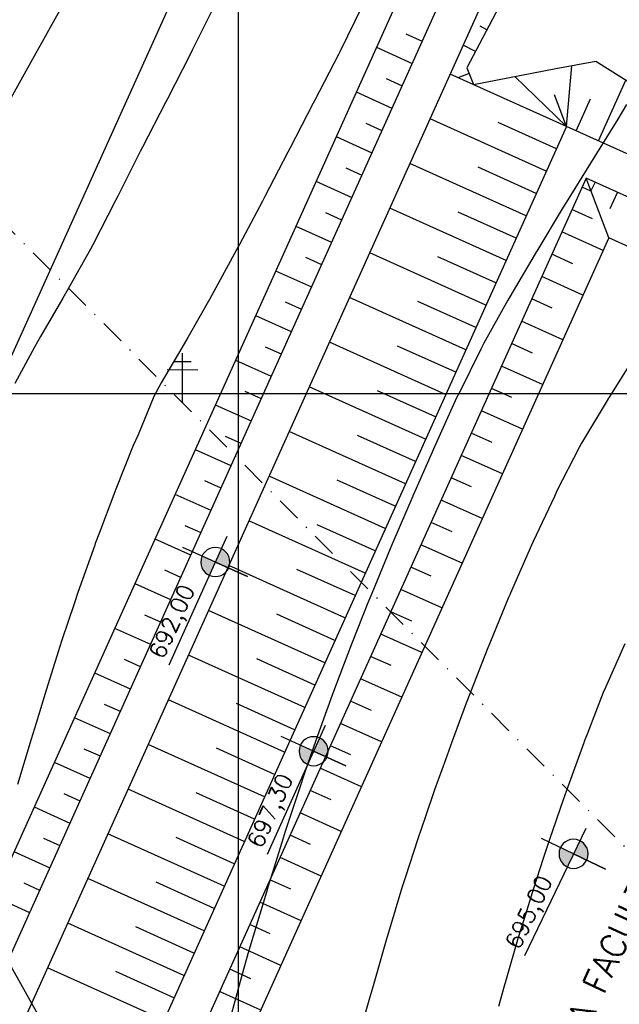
# Model space of a CAD drawing. Header units: millimetres. Extents: x 196436 to 199900, y 8705373 to 8708636.
# Tile 226 of 241: x 199378 to 199439, y 8707738 to 8707838. Entities that reach past the tile are written whole.
import ezdxf
from ezdxf.enums import TextEntityAlignment as Align

# ---------------------------------------------------------------- set-up
doc = ezdxf.new("R2010")
doc.units = ezdxf.units.MM
doc.header["$LTSCALE"] = 5
doc.linetypes.add('DASHDOT', pattern=[1, 0.5, -0.25, 0, -0.25])
for name, color, linetype in [('$CURVAS1', 30, 'Continuous'), ('$CURVAS2', 40, 'Continuous'), ('-CHICANA', 4, 'Continuous'), ('CERCA', 3, 'CERCA_LINE'), ('DIM', 7, 'Continuous'), ('LAGOA', 3, 'Continuous'), ('LAGOAS', 6, 'Continuous'), ('LINHA_TRANS', 4, 'DASHDOT'), ('MALHA', 9, 'Continuous'), ('PONTE', 3, 'Continuous'), ('POSTE', 3, 'Continuous'), ('TER-BERMA', 4, 'Continuous'), ('TER-COTAS', 7, 'Continuous'), ('TER-OFFSET', 3, 'Continuous'), ('TER-OFFSET-LINHA', 7, 'Continuous')]:
    doc.layers.add(name, color=color, linetype=linetype)
doc.styles.add('ROMANS', font='romans.shx', dxfattribs={"width": 0.85})
doc.linetypes.add('CERCA_LINE', pattern='A,0.5,-0.2,["X",Standard,S=0.1,R=0,X=-0.1,Y=-0.05],-0.25', length=0.95)
doc.dimstyles.new('COTA-500-EXTERNA', dxfattribs={"dimtxt": 2, "dimasz": 1.5, "dimexe": 0, "dimexo": 3, "dimgap": 0.5, "dimtad": 1, "dimzin": 4, "dimdsep": 46, "dimtxsty": 'ROMANS', "dimblk1": 'DOT1', "dimblk2": 'DOT1', "dimsah": 1, "dimcen": 0.2, "dimclrd": 256, "dimclre": 256, "dimclrt": 2, "dimadec": 0, "dimazin": 0, "dimtfac": 1, "dimtix": 1, "dimtmove": 2, "dimatfit": 3, "dimldrblk": 'DOT1', "dimfxl": 0, "dimtvp": 0.025, "dimtolj": 1, "dimtzin": 4, "dimlwd": -1, "dimlwe": -1, "dimarcsym": 0})

# ---------------------------------------------------------------- blocks, each defined once
blk = doc.blocks.new('A$C55C26645')
h = blk.add_hatch(color=51)
h.paths.add_polyline_path([(68.45, 12.67), (68.45, 21.47), (59.65, 21.47, 0.414214)])
h.paths.add_polyline_path([(68.45, 30.27), (68.45, 21.47), (77.25, 21.47, 0.414214)])
at = {"color": 7, "linetype": 'Continuous'}
blk.add_line((85.45, 21.47), (0, 21.47), dxfattribs=at)
blk.add_lwpolyline([(68.45, 21.47), (68.45, 42.86), (68.45, 0)], dxfattribs=at)
blk.add_circle((68.45, 21.47), 8.8, dxfattribs=at)
at = {"color": 3, "style": 'ROMANS'}
blk.add_attdef('226,00', (1.58, 25.75), '', height=10, dxfattribs=at)
blk = doc.blocks.new('DOT1')
for q in [(0, 3.36), (0, -3.36)]:
    blk.add_line((0, 0), q)
at = {"linetype": 'ByBlock'}
blk.add_line((0, 0), (-1.2, 0), dxfattribs=at)
at = {"color": 0, "linetype": 'ByBlock', "const_width": 0.36}
blk.add_lwpolyline([(-0.18, 0, 1), (0.18, 0, 1)], format="xyb", close=True, dxfattribs=at)
blk = doc.blocks.new('*D142')
at = {"layer": 'Defpoints', "color": 0}
for p in [(199200.59, 8707769.18, -1), (199537.81, 8707617.64, -1), (199520.53, 8707579.29)]:
    blk.add_point(p, dxfattribs=at)
at = {"layer": 'DIM'}
for p, q in [((199199.36, 8707766.44), (199183.46, 8707731.15)), ((199184.83, 8707730.54), (199519.16, 8707579.9)), ((199536.58, 8707614.91), (199520.53, 8707579.29))]:
    blk.add_line(p, q, dxfattribs=at)
at = {"layer": 'DIM', "xscale": 1.5, "yscale": 1.5, "zscale": 1.5}
for p, rotation in [((199183.46, 8707731.15), 155.7458953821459), ((199520.53, 8707579.29), 335.7458953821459)]:
    blk.add_blockref('DOT1', p, dxfattribs=dict(at, rotation=rotation))
at = {"layer": 'DIM', "color": 2, "insert": (199352.61, 8707656.59), "char_height": 2, "attachment_point": 5, "rotation": 335.7459, "style": 'ROMANS'}
blk.add_mtext('\\A1;369.70', dxfattribs=at)
blk = doc.blocks.new('*D144')
at = {"layer": 'Defpoints', "color": 0}
for p in [(199629.98, 8707853.2, -1), (199160.46, 8707754.35, -1), (199553.97, 8707587.89), (199556.52, 8707575.91, -1), (199556.52, 8707575.91, -1)]:
    blk.add_point(p, dxfattribs=at)
at = {"layer": 'DIM'}
blk.add_arc((199556.52, 8707575.91), 12.25, 82.1817, 148.7264, dxfattribs=at)
at = {"layer": 'DIM', "xscale": 1.5, "yscale": 1.5, "zscale": 1.5}
for p, rotation in [((199559.66, 8707587.75), 348.6719272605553), ((199545.35, 8707580.94), 242.2361372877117)]:
    blk.add_blockref('DOT1', p, dxfattribs=dict(at, rotation=rotation))
at = {"layer": 'DIM', "color": 2, "insert": (199550.61, 8707588.32), "char_height": 2, "attachment_point": 5, "rotation": 25.454, "style": 'ROMANS'}
blk.add_mtext('\\A1;81°', dxfattribs=at)
blk = doc.blocks.new('*D145')
at = {"layer": 'Defpoints', "color": 0}
for p in [(199276.71, 8708012.37, -1), (199629.98, 8707853.2, -1), (199629.98, 8707853.2, -1), (199611.21, 8707850.27), (199556.52, 8707575.91, -1)]:
    blk.add_point(p, dxfattribs=at)
at = {"layer": 'DIM'}
blk.add_arc((199629.98, 8707853.2), 19, 160.2694, 250.6387, dxfattribs=at)
at = {"layer": 'DIM', "xscale": 1.5, "yscale": 1.5, "zscale": 1.5}
for p, rotation in [((199612.65, 8707861.01), 68.00762625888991), ((199625.12, 8707834.83), 342.9004382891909)]:
    blk.add_blockref('DOT1', p, dxfattribs=dict(at, rotation=rotation))
at = {"layer": 'DIM', "color": 2, "insert": (199614.18, 8707845.68), "char_height": 2, "attachment_point": 5, "rotation": 295.454, "style": 'ROMANS'}
blk.add_mtext('\\A1;99°', dxfattribs=at)
blk = doc.blocks.new('*D149')
at = {"layer": 'Defpoints', "color": 0}
for p in [(199276.71, 8708012.37, -1), (199276.71, 8708012.37, -1), (199278.88, 8707990.79), (199629.98, 8707853.2, -1), (199160.46, 8707754.35, -1)]:
    blk.add_point(p, dxfattribs=at)
at = {"layer": 'DIM'}
blk.add_arc((199276.71, 8708012.37), 21.69, 249.7088, 331.783, dxfattribs=at)
at = {"layer": 'DIM', "xscale": 1.5, "yscale": 1.5, "zscale": 1.5}
for p, rotation in [((199296.49, 8708003.46), 63.76443569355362), ((199267.8, 8707992.6), 157.7273550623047)]:
    blk.add_blockref('DOT1', p, dxfattribs=dict(at, rotation=rotation))
at = {"layer": 'DIM', "color": 2, "insert": (199283.86, 8707993.49), "char_height": 2, "attachment_point": 5, "rotation": 20.7459, "style": 'ROMANS'}
blk.add_mtext('\\A1;90°', dxfattribs=at)
blk = doc.blocks.new('*D150')
at = {"layer": 'Defpoints', "color": 0}
for p in [(199276.71, 8708012.37, -1), (199175.31, 8707765.04), (199160.46, 8707754.35, -1), (199160.46, 8707754.35, -1), (199556.52, 8707575.91, -1)]:
    blk.add_point(p, dxfattribs=at)
at = {"layer": 'DIM'}
blk.add_arc((199160.46, 8707754.35), 18.3, 340.4437, 61.0481, dxfattribs=at)
at = {"layer": 'DIM', "xscale": 1.5, "yscale": 1.5, "zscale": 1.5}
for p, rotation in [((199167.98, 8707771.04), 153.3969975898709), ((199177.14, 8707746.83), 248.0947931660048)]:
    blk.add_blockref('DOT1', p, dxfattribs=dict(at, rotation=rotation))
at = {"layer": 'DIM', "color": 2, "insert": (199178.97, 8707761.37), "char_height": 2, "attachment_point": 5, "rotation": 290.7459, "style": 'ROMANS'}
blk.add_mtext('\\A1;90°', dxfattribs=at)

msp = doc.modelspace()

# ---------------------------------------------------------------- linework, layer by layer
at = {"layer": '$CURVAS1'}
for points in [[(199382.143, 8707839.705, 690), (199379.974, 8707835.793, 690), (199379.362, 8707834.717, 690), (199377.336, 8707831.04, 690), (199376.603, 8707829.729, 690), (199374.708, 8707826.266, 690), (199373.858, 8707824.741, 690), (199372.074, 8707821.503, 690), (199371.114, 8707819.753, 690), (199369.461, 8707816.698, 690), (199368.435, 8707814.765, 690), (199366.876, 8707811.838, 690), (199365.804, 8707809.777, 690), (199364.312, 8707806.934, 690), (199363.204, 8707804.788, 690), (199361.755, 8707802.016, 690), (199360.615, 8707799.799, 690), (199359.217, 8707797.059, 690), (199358.069, 8707794.81, 690), (199356.719, 8707792.022, 690), (199355.528, 8707789.821, 690), (199355.315, 8707789.268, 690), (199354.298, 8707786.786, 690), (199349.079, 8707779.922, 690)], [(199440.604, 8707803.99, 695), (199438.256, 8707800.254, 695), (199437.812, 8707799.549, 695), (199437.758, 8707799.461, 695), (199437.749, 8707799.447, 695), (199435.028, 8707794.929, 695), (199434.806, 8707794.474, 695), (199432.53, 8707790.051, 695), (199432.259, 8707789.485, 695), (199430.094, 8707784.89, 695), (199429.914, 8707784.495, 695), (199427.751, 8707779.538, 695), (199427.737, 8707779.505, 695), (199427.599, 8707779.171, 695), (199425.663, 8707774.514, 695), (199425.478, 8707774.046, 695), (199423.695, 8707769.523, 695), (199423.277, 8707768.408, 695), (199421.83, 8707764.531, 695), (199421.149, 8707762.622, 695), (199420.048, 8707759.538, 695), (199419.082, 8707756.714, 695), (199418.339, 8707754.546, 695), (199417.078, 8707750.677, 695), (199416.717, 8707749.553, 695), (199415.333, 8707744.992, 695), (199415.201, 8707744.56, 695), (199415.169, 8707744.45, 695), (199413.765, 8707739.566, 695), (199413.343, 8707738.053, 695), (199412.366, 8707734.572, 695)]]:
    msp.add_polyline3d(points, dxfattribs=at)
at = {"layer": '$CURVAS2'}
for points in [[(199397.629, 8707839.637, 691), (199395.326, 8707835.016, 691), (199395.137, 8707834.648, 691), (199392.79, 8707830.056, 691), (199392.583, 8707829.659, 691), (199390.251, 8707825.102, 691), (199390.025, 8707824.671, 691), (199387.721, 8707820.129, 691), (199387.487, 8707819.682, 691), (199385.193, 8707815.153, 691), (199384.947, 8707814.693, 691), (199382.541, 8707810.427, 691), (199382.134, 8707809.705, 691), (199379.834, 8707805.813, 691), (199379.223, 8707804.718, 691), (199377.215, 8707801.019, 691)], [(199412.698, 8707839.571, 692), (199410.372, 8707834.857, 692), (199410.237, 8707834.582, 692), (199407.83, 8707829.91, 692), (199407.668, 8707829.593, 692), (199405.277, 8707824.982, 692), (199405.083, 8707824.605, 692), (199402.717, 8707820.071, 692), (199402.482, 8707819.616, 692), (199400.142, 8707815.19, 692), (199399.849, 8707814.627, 692), (199397.529, 8707810.386, 692), (199397.124, 8707809.639, 692), (199394.864, 8707805.685, 692), (199394.272, 8707804.652, 692), (199392.161, 8707801.062, 692), (199391.394, 8707799.664, 692), (199389.791, 8707795.766, 692), (199389.302, 8707794.673, 692), (199387.542, 8707790.226, 692), (199387.316, 8707789.682, 692), (199385.846, 8707785.79, 692), (199385.431, 8707784.69, 692), (199385.373, 8707784.523, 692), (199383.656, 8707779.698, 692), (199383.302, 8707778.623, 692), (199381.997, 8707774.705, 692), (199381.314, 8707772.553, 692), (199380.414, 8707769.712, 692), (199379.386, 8707766.364, 692), (199378.88, 8707764.719, 692), (199377.499, 8707760.09, 692)], [(199439.632, 8707829.453, 694), (199438.723, 8707827.972, 694), (199436.561, 8707824.467, 694), (199435.947, 8707823.497, 694), (199433.47, 8707819.48, 694), (199433.176, 8707819.01, 694), (199430.458, 8707814.493, 694), (199430.438, 8707814.46, 694), (199430.203, 8707814.062, 694), (199427.726, 8707809.854, 694), (199427.531, 8707809.506, 694), (199425.078, 8707805.12, 694), (199424.763, 8707804.518, 694), (199422.572, 8707800.099, 694), (199422.291, 8707799.529, 694), (199420.175, 8707794.858, 694), (199420.029, 8707794.539, 694), (199418.027, 8707789.974, 694), (199417.839, 8707789.548, 694), (199417.826, 8707789.519, 694), (199415.69, 8707784.558, 694), (199415.506, 8707784.121, 694), (199413.625, 8707779.567, 694), (199413.242, 8707778.612, 694), (199411.64, 8707774.575, 694), (199411.032, 8707772.992, 694), (199409.744, 8707769.584, 694), (199408.889, 8707767.236, 694), (199407.943, 8707764.591, 694), (199406.812, 8707761.348, 694), (199406.215, 8707759.599, 694), (199404.812, 8707755.304, 694), (199404.585, 8707754.606, 694), (199403.676, 8707751.672, 694), (199403.036, 8707749.613, 694), (199402.886, 8707749.11, 694), (199401.526, 8707744.619, 694), (199401.007, 8707742.822, 694), (199400.091, 8707739.626, 694), (199399.209, 8707736.369, 694)], [(199439.445, 8707774.454, 696), (199437.465, 8707769.984, 696), (199437.252, 8707769.463, 696), (199435.671, 8707765.399, 696), (199435.308, 8707764.472, 696), (199435.263, 8707764.349, 696), (199433.488, 8707759.48, 696), (199433.156, 8707758.52, 696), (199431.765, 8707754.487, 696), (199431.126, 8707752.536, 696), (199430.13, 8707749.494, 696), (199429.174, 8707746.395, 696), (199428.583, 8707744.501, 696), (199427.302, 8707740.092, 696), (199427.13, 8707739.507, 696), (199426.551, 8707737.445, 696)]]:
    msp.add_polyline3d(points, dxfattribs=at)
at = {"layer": '-CHICANA'}
msp.add_line((199335.801, 8707712.642, 1), (199413.85, 8707885.871, 1), dxfattribs=at)
at = {"layer": 'CERCA', "ltscale": 2}
msp.add_lwpolyline([(199535.183, 8707458.353), (199335.38, 8707815.673), (199316.526, 8707803.678)], dxfattribs=at)
at = {"layer": 'LAGOA', "color": 3, "elevation": 1}
msp.add_lwpolyline([(199446.913, 8707898.395), (199358.595, 8707702.373), (199290.215, 8707733.181), (199378.533, 8707929.204)], close=True, dxfattribs=at)
at = {"layer": 'LINHA_TRANS', "color": 7}
msp.add_lwpolyline([(199281.954, 8707911.943), (199615.687, 8707576.643), (199615.687, 8707576.643)], dxfattribs=at)
at = {"layer": 'MALHA'}
for p, q in [((199400, 8708300), (199400, 8706900)), ((199400, 8708300), (199400, 8706900)), ((199000, 8707800), (199900, 8707800))]:
    msp.add_line(p, q, dxfattribs=at)
at = {"layer": 'PONTE'}
msp.add_point((199394.319, 8707799.05, 692.228), dxfattribs=at)
at = {"layer": 'POSTE'}
for p, q in [((199394.317, 8707799.053), (199394.339, 8707804.093)), ((199392.756, 8707802.42), (199395.906, 8707802.406)), ((199393.46, 8707803.257), (199395.21, 8707803.249))]:
    msp.add_line(p, q, dxfattribs=at)
at = {"layer": 'TER-BERMA'}
msp.add_line((199360.599, 8707697.083, 1), (199452.203, 8707900.399, 1), dxfattribs=at)
at = {"layer": 'TER-BERMA', "elevation": 1}
for points in [[(199446.913, 8707898.395), (199358.595, 8707702.373), (199290.215, 8707733.181), (199378.533, 8707929.204)], [(199433.494, 8707827.226), (199372.451, 8707691.742), (199430.437, 8707665.617), (199491.48, 8707801.1)], [(199435.497, 8707821.936), (199377.741, 8707693.746), (199428.433, 8707670.907), (199486.19, 8707799.096)]]:
    msp.add_lwpolyline(points, close=True, dxfattribs=at)
at = {"layer": 'TER-COTAS'}
for q in [(199434.034, 8707833.422), (199428.244, 8707832.318), (199432.277, 8707830.452)]:
    msp.add_line((199433.494, 8707827.226), q, dxfattribs=at)
at = {"layer": 'TER-OFFSET'}
msp.add_line((199437.802, 8707815.852, 1), (199435.497, 8707821.936, 1), dxfattribs=at)
at = {"layer": 'TER-OFFSET', "elevation": 1}
for points in [[(199441.623, 8707896.391), (199356.591, 8707707.663), (199295.505, 8707735.185), (199380.537, 8707923.914)], [(199437.802, 8707815.852), (199383.825, 8707696.051), (199426.129, 8707676.99), (199480.106, 8707796.792)]]:
    msp.add_lwpolyline(points, close=True, dxfattribs=at)
at = {"layer": 'TER-OFFSET'}
for points in [[(199435.496, 8707907.927), (199437.713, 8707907.187), (199454.079, 8707901.109), (199452.381, 8707895.932), (199444.273, 8707877.649), (199435.921, 8707859.475), (199427.574, 8707841.3), (199423.349, 8707833.213), (199424.005, 8707831.501)], [(199424.005, 8707831.501), (199432.422, 8707833.124), (199436.49, 8707833.877), (199450.686, 8707824.973), (199467.723, 8707814.099), (199479.993, 8707806.276)]]:
    msp.add_lwpolyline(points, dxfattribs=at)
at = {"layer": 'TER-OFFSET-LINHA'}
for p, q in [((199417.122, 8707836.686, 34.681), (199418.775, 8707835.942, 34.681)), ((199414.101, 8707835.305, 34.681), (199417.748, 8707833.662, 34.681)), ((199415.1, 8707832.113, 34.681), (199416.721, 8707831.383, 34.681)), ((199412.047, 8707830.747, 34.681), (199415.694, 8707829.104, 34.681)), ((199413.015, 8707827.569, 34.681), (199414.667, 8707826.824, 34.681)), ((199409.993, 8707826.188, 34.681), (199413.64, 8707824.545, 34.681)), ((199410.993, 8707822.996, 34.681), (199412.613, 8707822.266, 34.681)), ((199407.939, 8707821.629, 34.681), (199411.586, 8707819.986, 34.681)), ((199435.998, 8707820.613, 1), (199436.409, 8707821.525, 1)), ((199435.998, 8707820.613, 1), (199435.087, 8707821.024, 1)), ((199437.952, 8707818.865, 1), (199438.688, 8707820.498, 1)), ((199436.137, 8707817.809, 1), (199434.06, 8707818.745, 1)), ((199408.907, 8707818.451, 34.681), (199410.559, 8707817.707, 34.681)), ((199405.885, 8707817.071, 34.681), (199409.532, 8707815.428, 34.681)), ((199437.227, 8707814.576, 1), (199433.033, 8707816.465, 1)), ((199406.885, 8707813.878, 34.681), (199408.505, 8707813.148, 34.681)), ((199434.149, 8707813.221, 1), (199432.006, 8707814.186, 1)), ((199403.831, 8707812.512, 34.681), (199407.478, 8707810.869, 34.681)), ((199435.173, 8707810.017, 1), (199430.979, 8707811.907, 1)), ((199432.029, 8707808.692, 1), (199429.952, 8707809.627, 1)), ((199404.799, 8707809.334, 34.681), (199406.451, 8707808.59, 34.681)), ((199401.777, 8707807.953, 34.681), (199405.424, 8707806.31, 34.681)), ((199433.119, 8707805.458, 1), (199428.925, 8707807.348, 1)), ((199402.777, 8707804.761, 34.681), (199404.397, 8707804.031, 34.681)), ((199430.041, 8707804.103, 1), (199427.898, 8707805.069, 1)), ((199399.723, 8707803.395, 34.681), (199403.37, 8707801.752, 34.681)), ((199431.065, 8707800.9, 1), (199426.871, 8707802.789, 1)), ((199427.921, 8707799.574, 1), (199425.844, 8707800.51, 1)), ((199400.691, 8707800.217, 34.681), (199402.343, 8707799.472, 34.681)), ((199397.669, 8707798.836, 34.681), (199401.316, 8707797.193, 34.681)), ((199429.011, 8707796.341, 1), (199424.817, 8707798.231, 1)), ((199398.669, 8707795.644, 34.681), (199400.289, 8707794.914, 34.681)), ((199425.933, 8707794.986, 1), (199423.79, 8707795.951, 1)), ((199395.615, 8707794.277, 34.681), (199399.262, 8707792.634, 34.681)), ((199426.957, 8707791.782, 1), (199422.763, 8707793.672, 1)), ((199423.813, 8707790.457, 1), (199421.736, 8707791.393, 1)), ((199396.583, 8707791.099, 34.681), (199398.235, 8707790.355, 34.681)), ((199393.561, 8707789.719, 34.681), (199397.208, 8707788.076, 34.681)), ((199424.903, 8707787.224, 1), (199420.709, 8707789.113, 1)), ((199394.561, 8707786.526, 34.681), (199396.181, 8707785.796, 34.681)), ((199421.825, 8707785.869, 1), (199419.682, 8707786.834, 1)), ((199391.508, 8707785.16, 34.681), (199395.155, 8707783.517, 34.681)), ((199422.849, 8707782.665, 1), (199418.655, 8707784.555, 1)), ((199392.475, 8707781.982, 34.681), (199394.128, 8707781.238, 34.681)), ((199419.705, 8707781.34, 1), (199417.628, 8707782.275, 1)), ((199389.454, 8707780.601, 34.681), (199393.101, 8707778.958, 34.681)), ((199420.795, 8707778.107, 1), (199416.601, 8707779.996, 1)), ((199390.453, 8707777.409, 34.681), (199392.074, 8707776.679, 34.681)), ((199417.717, 8707776.751, 1), (199415.574, 8707777.717, 1)), ((199387.4, 8707776.043, 34.681), (199391.047, 8707774.4, 34.681)), ((199418.741, 8707773.548, 1), (199414.547, 8707775.437, 1)), ((199388.367, 8707772.865, 34.681), (199390.02, 8707772.12, 34.681)), ((199415.598, 8707772.222, 1), (199413.52, 8707773.158, 1)), ((199385.346, 8707771.484, 34.681), (199388.993, 8707769.841, 34.681)), ((199416.687, 8707768.989, 1), (199412.493, 8707770.879, 1)), ((199386.346, 8707768.292, 34.681), (199387.966, 8707767.562, 34.681)), ((199413.609, 8707767.634, 1), (199411.466, 8707768.599, 1)), ((199383.292, 8707766.925, 34.681), (199386.939, 8707765.282, 34.681)), ((199414.633, 8707764.431, 1), (199410.44, 8707766.32, 1)), ((199384.26, 8707763.747, 34.681), (199385.912, 8707763.003, 34.681)), ((199411.49, 8707763.105, 1), (199409.413, 8707764.041, 1)), ((199381.238, 8707762.367, 34.681), (199384.885, 8707760.724, 34.681)), ((199412.58, 8707759.872, 1), (199408.386, 8707761.761, 1)), ((199409.502, 8707758.517, 1), (199407.359, 8707759.482, 1)), ((199382.238, 8707759.174, 34.681), (199383.858, 8707758.444, 34.681)), ((199379.184, 8707757.808, 34.681), (199382.831, 8707756.165, 34.681)), ((199410.526, 8707755.313, 1), (199406.332, 8707757.203, 1)), ((199380.152, 8707754.63, 34.681), (199381.804, 8707753.886, 34.681)), ((199407.382, 8707753.988, 1), (199405.305, 8707754.923, 1)), ((199377.13, 8707753.249, 34.681), (199380.777, 8707751.606, 34.681)), ((199408.472, 8707750.755, 1), (199404.278, 8707752.644, 1)), ((199405.394, 8707749.399, 1), (199403.251, 8707750.365, 1)), ((199378.13, 8707750.057, 34.681), (199379.75, 8707749.327, 34.681)), ((199375.076, 8707748.691, 34.681), (199378.723, 8707747.048, 34.681)), ((199406.418, 8707746.196, 1), (199402.224, 8707748.085, 1)), ((199403.274, 8707744.87, 1), (199401.197, 8707745.806, 1)), ((199404.364, 8707741.637, 1), (199400.17, 8707743.527, 1)), ((199401.286, 8707740.282, 1), (199399.143, 8707741.247, 1)), ((199402.31, 8707737.079, 1), (199398.116, 8707738.968, 1))]:
    msp.add_line(p, q, dxfattribs=at)
at = {"layer": 'TER-OFFSET-LINHA', "flags": 128}
for points in [[(199425.372, 8707837.086), (199424.686, 8707837.444)], [(199424.215, 8707834.87), (199422.972, 8707835.519)], [(199433.494, 8707827.226), (199421.641, 8707832.566)], [(199423.575, 8707832.624), (199422.422, 8707832.182)], [(199436.776, 8707825.747), (199439.569, 8707831.946)], [(199434.496, 8707826.774), (199435.964, 8707830.031)], [(199431.44, 8707822.667), (199419.587, 8707828.007)], [(199432.467, 8707824.947), (199426.54, 8707827.617)], [(199429.386, 8707818.109), (199417.533, 8707823.449)], [(199430.413, 8707820.388), (199424.486, 8707823.058)], [(199427.332, 8707813.55), (199415.479, 8707818.89)], [(199428.359, 8707815.829), (199422.432, 8707818.499)], [(199425.278, 8707808.991), (199413.425, 8707814.331)], [(199426.305, 8707811.271), (199420.379, 8707813.941)], [(199423.224, 8707804.433), (199411.371, 8707809.773)], [(199424.251, 8707806.712), (199418.325, 8707809.382)], [(199421.17, 8707799.874), (199409.318, 8707805.214)], [(199422.197, 8707802.153), (199416.271, 8707804.823)], [(199419.116, 8707795.315), (199407.264, 8707800.655)], [(199420.143, 8707797.595), (199414.217, 8707800.265)], [(199417.062, 8707790.757), (199405.21, 8707796.097)], [(199418.089, 8707793.036), (199412.163, 8707795.706)], [(199415.008, 8707786.198), (199403.156, 8707791.538)], [(199416.035, 8707788.477), (199410.109, 8707791.147)], [(199412.954, 8707781.639), (199401.102, 8707786.979)], [(199413.981, 8707783.919), (199408.055, 8707786.589)], [(199410.9, 8707777.081), (199399.048, 8707782.421)], [(199411.927, 8707779.36), (199406.001, 8707782.03)], [(199408.847, 8707772.522), (199396.994, 8707777.862)], [(199409.873, 8707774.801), (199403.947, 8707777.471)], [(199406.793, 8707767.963), (199394.94, 8707773.303)], [(199407.82, 8707770.243), (199401.893, 8707772.913)], [(199404.739, 8707763.405), (199392.886, 8707768.745)], [(199405.766, 8707765.684), (199399.839, 8707768.354)], [(199402.685, 8707758.846), (199390.832, 8707764.186)], [(199403.712, 8707761.125), (199397.785, 8707763.795)], [(199400.631, 8707754.287), (199388.778, 8707759.627)], [(199401.658, 8707756.567), (199395.732, 8707759.237)], [(199398.577, 8707749.729), (199386.724, 8707755.069)], [(199399.604, 8707752.008), (199393.678, 8707754.678)], [(199396.523, 8707745.17), (199384.67, 8707750.51)], [(199397.55, 8707747.449), (199391.624, 8707750.119)], [(199394.469, 8707740.611), (199382.617, 8707745.951)], [(199395.496, 8707742.891), (199389.57, 8707745.561)], [(199392.415, 8707736.053), (199380.563, 8707741.393)], [(199393.442, 8707738.332), (199387.516, 8707741.002)]]:
    msp.add_lwpolyline(points, dxfattribs=at)

# ---------------------------------------------------------------- block references
at = {"layer": 'LAGOA'}
ref = msp.add_blockref('A$C55C26645', (199389.63, 8707773.743), dxfattribs=dict(at, xscale=-0.1687499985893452, yscale=0.168749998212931, zscale=0.1687499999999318, rotation=245.7458953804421))
ref.add_attrib('226,00', '692,00', (199392.369, 8707772.754), dxfattribs={"layer": '0', "color": 3, "height": 1.6875, "rotation": 65.7459, "style": 'ROMANS'})
ref = msp.add_blockref('A$C55C26645', (199399.654, 8707754.444), dxfattribs=dict(at, xscale=-0.1687499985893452, yscale=0.168749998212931, zscale=0.1687499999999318, rotation=245.7458953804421))
ref.add_attrib('226,00', '697,30', (199402.394, 8707753.456), dxfattribs={"layer": '0', "color": 3, "height": 1.6875, "rotation": 65.7459, "style": 'ROMANS'})
ref = msp.add_blockref('A$C55C26645', (199425.961, 8707744.173, -32.681), dxfattribs=dict(at, xscale=-0.1687499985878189, yscale=0.1687499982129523, zscale=0.1687499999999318, rotation=244.3757759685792))
ref.add_attrib('226,00', '695,00', (199428.677, 8707743.119, -32.681), dxfattribs={"layer": '0', "color": 3, "height": 1.6875, "rotation": 64.37578, "style": 'ROMANS'})

# ---------------------------------------------------------------- texts
at = {"layer": 'LAGOAS', "color": 4, "style": 'ROMANS'}
msp.add_text('LAGOA FACULTATIVA 2', height=2.5, rotation=65.09981, dxfattribs=at).set_placement((199440.565, 8707743.792, 1039), align=Align.BOTTOM_CENTER)

# ---------------------------------------------------------------- dimensions: what is measured, and where the dimension line sits
at = {"layer": 'DIM'}
for base, line1, line2, picture, middle in [((199278.882, 8707990.79), ((199276.71, 8708012.372), (199629.982, 8707853.205)), ((199160.458, 8707754.352), (199276.71, 8708012.372)), '*D149', (199283.862, 8707993.49, 1)), ((199175.31, 8707765.043), ((199160.458, 8707754.352), (199276.71, 8708012.372)), ((199160.458, 8707754.352), (199556.52, 8707575.905)), '*D150', (199178.974, 8707761.366, 1)), ((199611.205, 8707850.27), ((199276.71, 8708012.372), (199629.982, 8707853.205)), ((199556.52, 8707575.905), (199629.982, 8707853.205)), '*D145', (199614.177, 8707845.681, 1)), ((199553.968, 8707587.887), ((199556.52, 8707575.905), (199629.982, 8707853.205)), ((199160.458, 8707754.352), (199556.52, 8707575.905)), '*D144', (199550.61, 8707588.321, 1))]:
    dim = msp.add_angular_dim_2l(base=base, line1=line1, line2=line2, dimstyle='COTA-500-EXTERNA', dxfattribs=at)
    dim.commit()
    dim.dimension.update_dxf_attribs({"geometry": picture, "text_midpoint": middle})
dim = msp.add_linear_dim(base=(199520.526, 8707579.286, 1), p1=(199200.589, 8707769.175), p2=(199537.808, 8707617.643), angle=335.7459, dimstyle='COTA-500-EXTERNA', dxfattribs=at)
dim.commit()
dim.dimension.update_dxf_attribs({"geometry": '*D142', "text_midpoint": (199352.608, 8707656.587, 1)})

doc.saveas('drawing.dxf')
